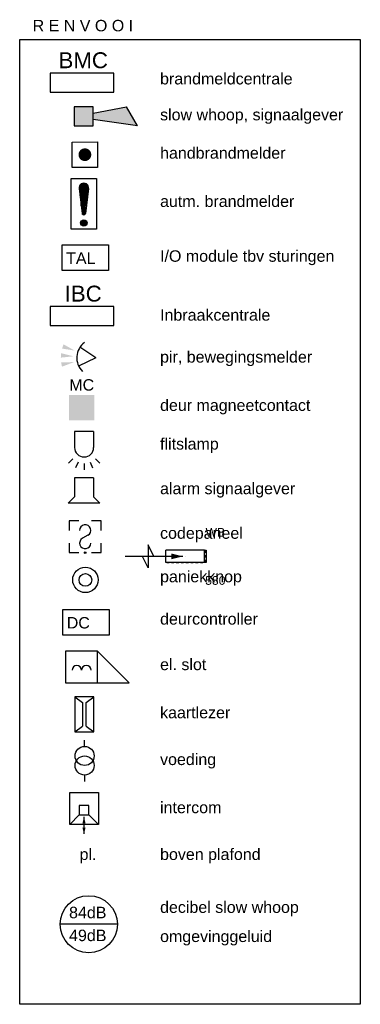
# Model space of a CAD drawing. Extents: x -257677 to 221252, y -185516 to 120782.
# Tile 168 of 171: x -5613 to -2080, y -11810 to -1587. Entities that reach past the tile are written whole.
import ezdxf
from ezdxf.enums import TextEntityAlignment as Align
from ezdxf.lldxf.tags import DXFTag

# ---------------------------------------------------------------- set-up
doc = ezdxf.new("R2010")
doc.units = 0
doc.header["$LTSCALE"] = 50
doc.linetypes.add('STREEPJES', pattern=[0.1, 0.05, -0.05])
doc.layers.get('0').update_dxf_attribs({"linetype": 'CONTINUOUS'})
for name, color, linetype in [('brandmelddecibels', 3, 'CONTINUOUS'), ('EL6511--', 3, 'CONTINUOUS'), ('EL6521--', 3, 'CONTINUOUS'), ('EL6522--', 3, 'CONTINUOUS'), ('EL6523--', 3, 'CONTINUOUS'), ('EL6541--', 3, 'CONTINUOUS'), ('WL570---_RETOUR_RST', 2, 'CONTINUOUS'), ('WL570---_RETOUR_RST_HL', 1, 'CONTINUOUS'), ('WM570---_RETOUR_RST_PR', 1, 'CONTINUOUS')]:
    doc.layers.add(name, color=color, linetype=linetype)
doc.styles.add('BURO-018', font='ARIAL.TTF', dxfattribs={"height": 63})
doc.styles.add('BURO-025', font='ARIAL.TTF', dxfattribs={"height": 125})
tags = doc.linetypes.add('CENTER2', pattern=[28.575, 19.05, -3.175, 3.175, -3.175]).pattern_tags.tags
tags[10:11] = [DXFTag(74, 4), DXFTag(75, 0), DXFTag(340, '0'), DXFTag(46, 1.0), DXFTag(50, 0.0), DXFTag(44, 0.0), DXFTag(45, 0.0)]
tags[8:9] = [DXFTag(74, 4), DXFTag(75, 0), DXFTag(340, '0'), DXFTag(46, 1.0), DXFTag(50, 0.0), DXFTag(44, 0.0), DXFTag(45, 0.0)]
tags[6:7] = [DXFTag(74, 4), DXFTag(75, 0), DXFTag(340, '0'), DXFTag(46, 1.0), DXFTag(50, 0.0), DXFTag(44, 0.0), DXFTag(45, 0.0)]
tags[4:5] = [DXFTag(74, 4), DXFTag(75, 0), DXFTag(340, '0'), DXFTag(46, 1.0), DXFTag(50, 0.0), DXFTag(44, 0.0), DXFTag(45, 0.0)]

# ---------------------------------------------------------------- blocks, each defined once
blk = doc.blocks.new('*U2228')
at = {"ltscale": 10}
blk.add_hatch(color=0, dxfattribs=at).paths.add_polyline_path([(32, 0), (152, 30), (152, -30)])
at = {"color": 0, "ltscale": 10}
for p, q in [((392, -120, -1614), (392, 120, -1614)), ((392, 120, -1614), (452, 0, -1614)), ((-208, 62, -1614), (-193, 62, -1614)), ((-208, -63, -1614), (-208, 62, -1614)), ((-193, 62, -1614), (208, 62, -1614)), ((-193, 62, -1614), (-193, -63, -1614)), ((32, 0, -1614), (632, 0, -1614)), ((208, 62, -1614), (208, -63, -1614)), ((332, 0, -1614), (392, -120, -1614)), ((-193, -63, -1614), (-208, -63, -1614)), ((-193, -63, -1614), (208, -63, -1614))]:
    blk.add_line(p, q, dxfattribs=at)
at = {"color": 8, "linetype": 'STREEPJES', "ltscale": 10}
for p, q in [((200, 62, -1614), (-200, 62, -1614)), ((-200, 62, -1614), (-200, -63, -1614))]:
    blk.add_line(p, q, dxfattribs=at)
at = {"layer": 'WL570---_RETOUR_RST_HL', "linetype": 'CENTER2'}
blk.add_circle((0, 0, -1614), 0.075, dxfattribs=at)
at = {"layer": 'WL570---_RETOUR_RST', "color": 1, "style": 'BURO-018'}
for tag in ['MC', 'Q']:
    blk.add_attdef(tag, text='', height=90, dxfattribs=at).set_placement((0, 0), align=Align.MIDDLE)
at = {"layer": 'WM570---_RETOUR_RST_PR', "color": 1, "style": 'BURO-018'}
blk.add_attdef('POSNR', text='', height=90, dxfattribs=at).set_placement((0, 0), align=Align.MIDDLE)
blk = doc.blocks.new('E00124')
at = {"color": 0, "linetype": 'Continuous'}
for p, q in [((-2, 5), (2, 5)), ((-2, 1), (-2, 5)), ((2, 5), (2, 1)), ((2, 1), (-2, 1))]:
    blk.add_line(p, q, dxfattribs=at)
at = {"color": 0, "linetype": 'Continuous', "const_width": 1}
blk.add_lwpolyline([(-0.5, 3, 1), (0.5, 3, 1)], format="xyb", close=True, dxfattribs=at)
at = {"color": 0, "linetype": 'Continuous', "style": 'BURO-018'}
blk.add_attdef('E_TEXT1', text='', height=1.8, dxfattribs=at).set_placement((0, 7.5), align=Align.MIDDLE)
at = {"color": 0, "linetype": 'Continuous', "style": 'BURO-018', "flags": 1}
blk.add_attdef('E_MATCODE', (0, 0), '', height=1.8, dxfattribs=at)
blk = doc.blocks.new('E00445')
at = {"color": 0, "linetype": 'Continuous'}
for p, q in [((5, 4), (-5, 4)), ((-5, 4), (-5, 1)), ((5, 1), (5, 4)), ((-5, 1), (5, 1))]:
    blk.add_line(p, q, dxfattribs=at)
at = {"color": 0, "linetype": 'Continuous', "style": 'BURO-018'}
for tag, p in [('E_GKAST', (0, 9)), ('E_GROEP', (0, 6)), ('E_SGROEP', (6, 6)), ('E_KAST', (8.5, 2.5))]:
    blk.add_attdef(tag, text='', height=1.8, dxfattribs=at).set_placement(p, align=Align.MIDDLE)
at = {"color": 0, "linetype": 'Continuous', "style": 'BURO-018', "flags": 1}
for tag, p in [('E_VERMCODE', (14.5, 6)), ('E_MATCODE', (0, 0))]:
    blk.add_attdef(tag, text='', height=1.8, dxfattribs=at).set_placement(p, align=Align.MIDDLE)
blk = doc.blocks.new('E00040')
at = {"color": 0, "linetype": 'Continuous'}
for p, q in [((-0.96, 5.81), (-1.34, 6.73)), ((0, 6), (0, 7)), ((0.96, 5.81), (1.34, 6.73)), ((-1.77, 5.27), (-2.47, 5.97)), ((1.77, 5.27), (2.47, 5.97)), ((-1.5, 1), (-1.5, 3.5)), ((1.5, 1), (1.5, 3.5)), ((-1.5, 1), (1.5, 1))]:
    blk.add_line(p, q, dxfattribs=at)
blk.add_arc((0, 3.5), 1.5, 0, 180, dxfattribs=at)
at = {"color": 0, "linetype": 'Continuous', "style": 'BURO-018'}
blk.add_attdef('E_TEXT1', text='', height=1.8, dxfattribs=at).set_placement((0, 9.5), align=Align.MIDDLE)
at = {"color": 0, "linetype": 'Continuous', "style": 'BURO-018', "flags": 1}
blk.add_attdef('E_MATCODE', text='', height=1.8, dxfattribs=at).set_placement((0, 0), align=Align.MIDDLE)
blk = doc.blocks.new('E00156')
at = {"color": 0, "linetype": 'Continuous'}
blk.add_solid([(-2, 1), (2, 1), (-2, 5), (2, 5)], dxfattribs=at)
at = {"color": 0, "linetype": 'Continuous', "style": 'BURO-018'}
blk.add_attdef('E_TEXT1', text='', height=1.8, dxfattribs=at).set_placement((0, 7.5), align=Align.MIDDLE)
at = {"color": 0, "linetype": 'Continuous', "style": 'BURO-018', "flags": 1}
blk.add_attdef('E_MATCODE', (0, 0), '', height=1.8, dxfattribs=at)
blk = doc.blocks.new('E00036')
at = {"color": 0, "linetype": 'Continuous'}
for p, q in [((-2.5, 6), (-2.5, 4.5)), ((-1, 6), (-2.5, 6)), ((2.5, 6), (1, 6)), ((2.5, 4.5), (2.5, 6)), ((0.42, 3.73), (-0.42, 3.27)), ((-2.5, 2.5), (-2.5, 1)), ((2.5, 1), (2.5, 2.5)), ((-2.5, 1), (-1, 1)), ((1, 1), (2.5, 1))]:
    blk.add_line(p, q, dxfattribs=at)
blk.add_circle((0, 1), 0.125, dxfattribs=at)
for centre, start, end in [((0, 4.5), 298.955, 180), ((0, 2.5), 118.955, 0)]:
    blk.add_arc(centre, 0.875, start, end, dxfattribs=at)
at = {"color": 0, "linetype": 'Continuous', "style": 'BURO-018'}
blk.add_attdef('E_TEXT1', text='', height=1.8, dxfattribs=at).set_placement((0, 8.5), align=Align.MIDDLE)
at = {"color": 0, "linetype": 'Continuous', "style": 'BURO-018', "flags": 1}
blk.add_attdef('E_MATCODE', text='', height=1.8, dxfattribs=at).set_placement((0, 0), align=Align.MIDDLE)
blk = doc.blocks.new('E00058')
at = {"color": 0, "linetype": 'Continuous'}
for q in [(-1.5, 3.6), (1.5, 3.6)]:
    blk.add_line((0, 1), q, dxfattribs=at)
blk.add_arc((0, 1), 3, 40.5288, 139.4712, dxfattribs=at)
for points in [[(-1.76, 6.21), (-1.08, 6.39), (-0.91, 4.38)], [(-0.35, 6.49), (0.35, 6.49), (0, 4.5)], [(1.08, 6.39), (1.76, 6.21), (0.91, 4.38)]]:
    blk.add_solid(points, dxfattribs=at)
at = {"color": 0, "linetype": 'Continuous', "style": 'BURO-018'}
blk.add_attdef('E_TEXT1', text='', height=1.8, dxfattribs=at).set_placement((0, 9), align=Align.MIDDLE)
at = {"color": 0, "linetype": 'Continuous', "style": 'BURO-018', "flags": 1}
blk.add_attdef('E_MATCODE', text='', height=1.8, dxfattribs=at).set_placement((0, 0), align=Align.MIDDLE)
blk = doc.blocks.new('111604')
at = {"color": 0, "linetype": 'Continuous'}
for p, q in [((-5, 6), (-5, 1)), ((0, 6), (-5, 6)), ((0, 1), (0, 6)), ((0, 6), (5, 1)), ((-5, 1), (5, 1))]:
    blk.add_line(p, q, dxfattribs=at)
for centre in [(-3.25, 3), (-1.75, 3)]:
    blk.add_arc(centre, 0.75, 0, 180, dxfattribs=at)
at = {"color": 0, "linetype": 'Continuous', "style": 'BURO-018'}
blk.add_attdef('E_TEXT1', text='', height=1.8, dxfattribs=at).set_placement((0, 8.5), align=Align.MIDDLE)
at = {"color": 0, "linetype": 'Continuous', "style": 'BURO-018', "flags": 1}
blk.add_attdef('E_MATCODE', text='', height=1.8, dxfattribs=at).set_placement((0, 0), align=Align.MIDDLE)
blk = doc.blocks.new('E00517')
at = {"color": 0, "linetype": 'ByBlock'}
for p, q in [((-1.5, 6.5), (-0.3, 5.6)), ((1.5, 6.5), (-1.5, 6.5)), ((-1.5, 6.5), (-1.5, 1)), ((0.3, 5.6), (1.5, 6.5)), ((1.5, 1), (1.5, 6.5)), ((-0.3, 5.6), (-0.3, 1.9)), ((0.3, 1.9), (0.3, 5.6)), ((-1.5, 1), (-0.3, 1.9)), ((0.3, 1.9), (1.5, 1)), ((-1.5, 1), (1.5, 1))]:
    blk.add_line(p, q, dxfattribs=at)
at = {"color": 0, "linetype": 'ByBlock', "style": 'BURO-018'}
blk.add_attdef('E_TEXT1', text='', height=1.8, dxfattribs=at).set_placement((0, 9), align=Align.MIDDLE)
at = {"color": 0, "linetype": 'Continuous', "style": 'BURO-018', "flags": 1}
blk.add_attdef('E_MATCODE', (0, 0), '', height=1.8, dxfattribs=at)
blk = doc.blocks.new('111605')
at = {"color": 0, "linetype": 'Continuous'}
for p, q in [((0, -2.25), (0, 2.25)), ((0, 2.25), (5, 2.25)), ((3.5, 0.75), (5, 2.25)), ((5, 2.25), (5, -2.25)), ((2, 0.75), (2, -0.75)), ((3.5, 0.75), (2, 0.75)), ((3.5, -0.75), (3.5, 0.75)), ((6.5, 0), (3.83, 0)), ((2, -0.75), (3.5, -0.75)), ((5, -2.25), (3.5, -0.75)), ((5, -2.25), (0, -2.25))]:
    blk.add_line(p, q, dxfattribs=at)
for points in [[(3.83, 0, 0, 0.5, 0), (4.83, 0, 0.5, 0.5, 0)], [(6.5, 0, 0, 0.5, 0), (5.5, 0, 0.5, 0.5, 0)]]:
    blk.add_lwpolyline(points, format="xyseb", dxfattribs=at)
at = {"color": 0, "linetype": 'Continuous', "style": 'BURO-018'}
blk.add_attdef('E_TEXT1', text='', height=1.8, dxfattribs=at).set_placement((2.5, 4.75), align=Align.MIDDLE)
at = {"color": 0, "linetype": 'Continuous', "style": 'BURO-018', "flags": 1}
blk.add_attdef('E_MATCODE', text='', height=1.8, dxfattribs=at).set_placement((0, 0), align=Align.MIDDLE)
blk = doc.blocks.new('E00028')
at = {"color": 0, "linetype": 'Continuous'}
for p, q in [((1.5, 11), (-1.5, 9.27)), ((1.5, 11), (0.5, 4)), ((-0.5, 4), (-1.5, 9.27)), ((-1.5, 4), (-1.5, 1)), ((1.5, 4), (-1.5, 4)), ((1.5, 1), (1.5, 4)), ((-1.5, 1), (1.5, 1))]:
    blk.add_line(p, q, dxfattribs=at)
for points in [[(-1.5, 9.27), (1.5, 11), (-0.5, 4), (0.5, 4)], [(-1.5, 4), (1.5, 4), (-1.5, 1), (1.5, 1)]]:
    blk.add_solid(points, dxfattribs=at)
at = {"color": 0, "linetype": 'Continuous', "style": 'BURO-018'}
blk.add_attdef('E_TEXT1', text='', height=1.8, dxfattribs=at).set_placement((0, 13.5), align=Align.MIDDLE)
at = {"color": 0, "linetype": 'Continuous', "style": 'BURO-018', "flags": 1}
blk.add_attdef('E_MATCODE', (0, 0), '', height=1.8, dxfattribs=at)
blk = doc.blocks.new('060901A')
at = {"color": 0, "linetype": 'Continuous'}
for p, q in [((0, 6.5), (0, 7.5)), ((0, 2), (0, 1))]:
    blk.add_line(p, q, dxfattribs=at)
for centre in [(0, 5), (0, 3.5)]:
    blk.add_circle(centre, 1.5, dxfattribs=at)
at = {"color": 0, "linetype": 'Continuous', "style": 'BURO-018'}
for tag, p in [('E_GKAST', (0, 13)), ('E_GROEP', (0, 10)), ('E_SGROEP', (4.5, 10))]:
    blk.add_attdef(tag, text='', height=1.8, dxfattribs=at).set_placement(p, align=Align.MIDDLE)
at = {"color": 0, "linetype": 'Continuous', "style": 'BURO-018', "flags": 1}
for tag, p in [('E_VERMCODE', (13, 10)), ('E_MATCODE', (0, 0))]:
    blk.add_attdef(tag, text='', height=1.8, dxfattribs=at).set_placement(p, align=Align.MIDDLE)
blk = doc.blocks.new('*X23')
at = {"color": 0}
for p, q in [((159.4, 200.26), (159.4, 201.95)), ((159.6, 198.67), (159.6, 202.13)), ((159.8, 197.35), (159.8, 202.22)), ((160, 197.25), (160, 202.25)), ((160.2, 197.35), (160.2, 202.22)), ((160.4, 198.67), (160.4, 202.13)), ((160.6, 200.26), (160.6, 201.95)), ((159.6, 195.7), (159.6, 196.3)), ((159.8, 195.54), (159.8, 196.46)), ((160, 195.5), (160, 196.5)), ((160.2, 195.54), (160.2, 196.46)), ((160.4, 195.7), (160.4, 196.3))]:
    blk.add_line(p, q, dxfattribs=at)
blk = doc.blocks.new('1116A7')
at = {"color": 0, "linetype": 'Continuous'}
for p, q in [((-2, -4), (-2, 4)), ((-2, 4), (2, 4)), ((2, 4), (2, -4)), ((-0.74, 2.41), (-0.25, -1.53)), ((0.74, 2.41), (0.25, -1.53)), ((2, -4), (-2, -4))]:
    blk.add_line(p, q, dxfattribs=at)
blk.add_circle((0, -3), 0.5, dxfattribs=at)
for centre, radius, start, end in [((0, 2.5), 0.75, 352.8192, 187.1808), ((0, -1.5), 0.25, 187.1808, 352.8192)]:
    blk.add_arc(centre, radius, start, end, dxfattribs=at)
blk.add_blockref('*X23', (-160, -199), dxfattribs=at)
at = {"color": 0, "linetype": 'Continuous', "style": 'BURO-018'}
blk.add_attdef('E_TEXT1', text='', height=1.8, dxfattribs=at).set_placement((0, 6.5), align=Align.MIDDLE)
at = {"color": 0, "linetype": 'Continuous', "style": 'BURO-018', "flags": 1}
blk.add_attdef('E_MATCODE', (0, 0), '', height=1.8, dxfattribs=at)
blk = doc.blocks.new('E00039')
at = {"color": 0, "linetype": 'Continuous'}
for p, q in [((-1.5, 4), (-2.5, 5)), ((-2.5, 5), (2.5, 5)), ((2.5, 5), (1.5, 4)), ((-1.5, 1), (-1.5, 4)), ((1.5, 1), (1.5, 4)), ((-1.5, 1), (1.5, 1))]:
    blk.add_line(p, q, dxfattribs=at)
at = {"color": 0, "linetype": 'Continuous', "style": 'BURO-018'}
blk.add_attdef('E_TEXT1', text='', height=1.8, dxfattribs=at).set_placement((0, 7.5), align=Align.MIDDLE)
at = {"color": 0, "linetype": 'Continuous', "style": 'BURO-018', "flags": 1}
blk.add_attdef('E_MATCODE', text='', height=1.8, dxfattribs=at).set_placement((0, 0), align=Align.MIDDLE)
blk = doc.blocks.new('111410')
at = {"color": 0, "linetype": 'Continuous'}
for radius in [2, 1]:
    blk.add_circle((0, 3), radius, dxfattribs=at)
at = {"color": 0, "linetype": 'Continuous', "style": 'BURO-018'}
for tag, p in [('E_SLET1', (0, 7)), ('E_GROEP', (0, 0)), ('E_GKAST', (0, 0))]:
    blk.add_attdef(tag, text='', height=1.8, dxfattribs=at).set_placement(p, align=Align.MIDDLE)
at = {"color": 0, "linetype": 'Continuous', "style": 'BURO-018', "flags": 1}
for tag in ['E_MATCODE', 'E_SGROEP']:
    blk.add_attdef(tag, text='', height=1.8, dxfattribs=at).set_placement((0, 0), align=Align.MIDDLE)

msp = doc.modelspace()

# ---------------------------------------------------------------- linework, layer by layer
at = {"layer": 'brandmelddecibels'}
msp.add_line((-4599.5555, -10978.90215), (-5192.96058, -10978.90215), dxfattribs=at)
msp.add_circle((-4896.25804, -10978.90215), 296.70254, dxfattribs=at)
at = {"layer": 'EL6521--'}
msp.add_lwpolyline([(-5612.52887, -1792.57708), (-2079.63132, -1792.57708), (-2079.63132, -11809.68896), (-5612.52887, -11809.68896)], close=True, dxfattribs=at)
at = {"layer": 'EL6522--'}
for points in [[(-5173.03385, -3924.94809), (-4692.56988, -3924.94809), (-4692.56988, -4192.36933), (-5173.03385, -4192.36933)], [(-5166.2804, -7709.68411), (-4685.81643, -7709.68411), (-4685.81643, -7977.10535), (-5166.2804, -7977.10535)]]:
    msp.add_lwpolyline(points, close=True, dxfattribs=at)

# ---------------------------------------------------------------- block references
at = {"layer": 'EL6511--'}
ref = msp.add_blockref('E00445', (-4966.72386, -2406.71254), dxfattribs=dict(at, xscale=66, yscale=66, zscale=66))
ref.add_attrib('E_KAST', 'BMC', dxfattribs={"layer": '0', "color": 2, "linetype": 'Continuous', "height": 165, "style": 'BURO-025'}).set_placement((-4953.77591, -2008.2566), align=Align.MIDDLE)
for name, p, xscale, yscale, zscale, rotation in [('E00028', (-5115.22006, -2589.83606), 66.00000000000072, 66.00000000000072, 66.00000000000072, 270.0272071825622), ('E00124', (-4935.75078, -3187.06301), 65.99999999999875, 65.99999999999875, 65.99999999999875, 0.1824445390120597), ('E00040', (-4944.47035, -5797.4775), 66, 66, 66, 180)]:
    msp.add_blockref(name, p, dxfattribs=dict(at, xscale=xscale, yscale=yscale, zscale=zscale, rotation=rotation))
at = {"layer": 'EL6511--', "xscale": 66, "yscale": 66, "zscale": 66}
msp.add_blockref('1116A7', (-4947.26972, -3499.43565), dxfattribs=at)
at = {"layer": 'EL6511--'}
ref = msp.add_blockref('E00445', (-4966.72386, -4829.57801), dxfattribs=dict(at, xscale=66, yscale=66, zscale=66))
ref.add_attrib('E_KAST', 'IBC', dxfattribs={"layer": '0', "color": 2, "linetype": 'Continuous', "height": 165, "style": 'BURO-025'}).set_placement((-4953.77591, -4431.12207), align=Align.MIDDLE)
at = {"layer": 'EL6521--'}
for name, p, xscale, yscale, zscale, rotation in [('E00058', (-4757.21279, -5102.57696), 65.9999999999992, 65.9999999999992, 65.9999999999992, 86.01307731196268), ('E00039', (-4946.5489, -6277.16417), 66, 66, 66, 180)]:
    msp.add_blockref(name, p, dxfattribs=dict(at, xscale=xscale, yscale=yscale, zscale=zscale, rotation=rotation))
at = {"layer": 'EL6521--', "xscale": 66, "yscale": 66, "zscale": 66}
msp.add_blockref('E00036', (-4933.13969, -7186.58565), dxfattribs=at)
at = {"layer": 'EL6522--'}
ref = msp.add_blockref('E00156', (-4969.2881, -5813.56022), dxfattribs=dict(at, xscale=66, yscale=66, zscale=66))
ref.add_attrib('E_MATCODE', 'MC', dxfattribs={"layer": '0', "color": 1, "linetype": 'Continuous', "height": 118.8, "style": 'BURO-018'}).set_placement((-4969.2881, -5438.42374), align=Align.CENTER)
at = {"layer": 'EL6522--', "xscale": 66, "yscale": 66, "zscale": 66, "rotation": 90}
msp.add_blockref('111410', (-4733.05862, -7403.22836), dxfattribs=at)
at = {"layer": 'EL6522--', "xscale": 66, "yscale": 66, "zscale": 66}
for name, p in [('111604', (-4806.0018, -8539.05951)), ('E00517', (-4941.63917, -9047.39187))]:
    msp.add_blockref(name, p, dxfattribs=at)
at = {"layer": 'EL6523--', "xscale": 66, "yscale": 66, "zscale": 66, "rotation": 270}
msp.add_blockref('111605', (-4945.27003, -9612.24187), dxfattribs=at)
at = {"layer": 'EL6541--', "xscale": 66, "yscale": 66, "zscale": 66}
msp.add_blockref('060901A', (-4938.98005, -9561.13542), dxfattribs=at)
at = {"layer": 'WL570---_RETOUR_RST'}
ref = msp.add_blockref('*U2228', (-3887.92232, -7159.45339, 1614.21592), dxfattribs=dict(at, rotation=180))
ref.add_attrib('Q', '580', dxfattribs={"color": 1, "height": 90, "style": 'BURO-018'}).set_placement((-3583.48517, -7409.45339), align=Align.MIDDLE)
ref.add_attrib('MC', 'WB', dxfattribs={"color": 1, "height": 90, "style": 'BURO-018'}).set_placement((-3583.48517, -6909.45339), align=Align.MIDDLE)

# ---------------------------------------------------------------- texts
at = {"layer": 'brandmelddecibels', "color": 2, "style": 'BURO-018'}
for s, p in [('84dB', (-4906.66436, -10916.2021)), ('49dB', (-4906.66436, -11153.83219))]:
    msp.add_text(s, height=119.07, dxfattribs=at).set_placement(p, align=Align.CENTER)
at = {"layer": 'EL6522--', "color": 1, "style": 'BURO-018'}
for s, p in [('R E N V O O I', (-5478.05067, -1708.24274)), ('brandmeldcentrale', (-4156.44973, -2259.34413)), ('slow whoop, signaalgever', (-4156.44973, -2632.46263)), ('handbrandmelder', (-4156.44973, -3030.0473)), ('autm. brandmelder', (-4156.44973, -3531.61648)), ('I/O module tbv sturingen', (-4156.44973, -4100.46959)), ('TAL', (-5131.15176, -4123.06214)), ('Inbraakcentrale', (-4156.44973, -4712.13871)), ('pir, bewegingsmelder', (-4156.44973, -5147.3036)), ('deur magneetcontact', (-4156.44973, -5648.99994)), ('flitslamp', (-4156.44973, -6050.35754)), ('alarm signaalgever', (-4156.44973, -6513.46159)), ('codepaneel', (-4156.44973, -6976.56651)), ('paniekknop', (-4156.44973, -7427.84222)), ('deurcontroller', (-4156.44973, -7867.54831)), ('DC', (-5124.39832, -7907.79817)), ('el. slot ', (-4156.44973, -8340.2136)), ('kaartlezer', (-4156.44973, -8839.79458)), ('voeding', (-4156.44973, -9325.68793)), ('intercom', (-4156.44973, -9825.26891)), ('pl.', (-4991.49965, -10311.16227)), ('boven plafond', (-4156.44973, -10311.16227)), ('decibel slow whoop', (-4156.44973, -10860.52929)), ('omgevinggeluid', (-4156.44973, -11162.98995))]:
    msp.add_text(s, height=118.8, dxfattribs=at).set_placement(p)

doc.saveas('drawing.dxf')
